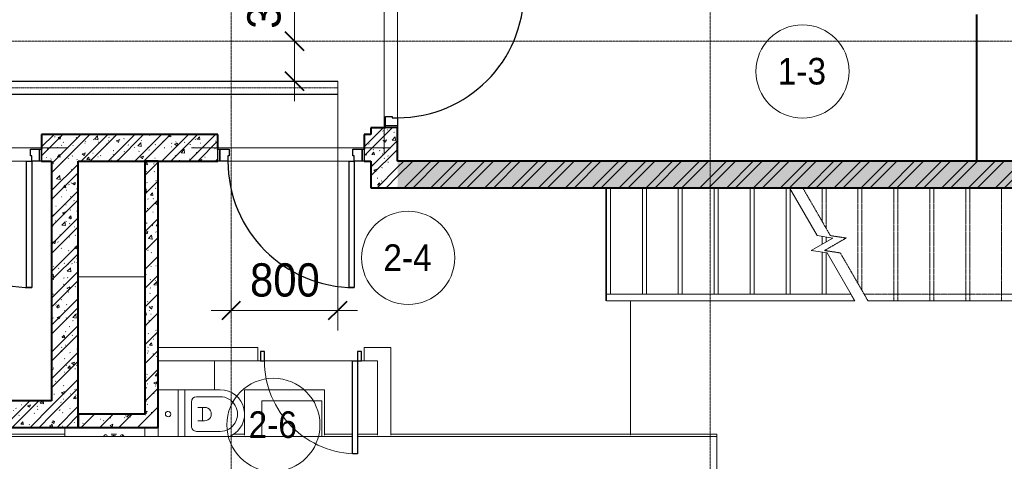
# Model space of a CAD drawing. Header units: millimetres. Extents: x 5617 to 112069, y 7718 to 237687.
# Tile 52 of 62: x 67156 to 74556, y 63545 to 66862. Entities that reach past the tile are written whole.
import ezdxf

# ---------------------------------------------------------------- set-up
doc = ezdxf.new("R2010")
doc.units = ezdxf.units.MM
for name, pattern in [('ADSK_Линия сетки', [25, 20, -2.5, 0, -2.5]), ('Линия сетки', [25, 20, -2.5, 0, -2.5]), ('Осевая', [14, 10, -2, 0, -2]), ('Сверху', [3.96875, 2.38125, -1.5875]), ('Штрих_3_1_5_', [4.5, 3, -1.5]), ('Штриховая_ш3 п1_5', [4.5, 3, -1.5])]:
    doc.linetypes.add(name, pattern=pattern)
doc.layers.add('_Разделитель помещений_', color=4, linetype='Штриховая_ш3 п1_5', lineweight=40, true_color=0x00ffff)
for name, color, linetype, lineweight in [('Двери', 7, 'Continuous', 18), ('Кабельные лотки', 7, 'Continuous', 18), ('Каркас несущий', 7, 'Continuous', 18), ('Каркас_Импост', 7, 'Continuous', 30), ('Лестницы', 7, 'Continuous', 18), ('Марки помещений', 7, 'Continuous', 20), ('Мебель', 7, 'Continuous', 18), ('Монтажный зазор', 7, 'Continuous', 30), ('Ограждение', 7, 'Continuous', 18), ('Осевая линия', 7, 'Осевая', 18), ('Оси', 7, 'Continuous', 9), ('Панель', 7, 'Continuous', 30), ('Перекрытия', 7, 'Continuous', 18), ('Поручни', 7, 'Continuous', 18), ('Размеры', 7, 'Continuous', 9), ('Размеры-100', 7, 'Continuous', 9), ('Сантехнические приборы', 7, 'Continuous', 18), ('Стены', 7, 'Continuous', 18), ('Стены разрез', 7, 'Continuous', 40), ('Стены штриховка', 7, 'Continuous', 40), ('Форма', 7, 'Continuous', 18), ('Формообразующий элемент-перекрытие', 7, 'Continuous', 18)]:
    doc.layers.add(name, color=color, linetype=linetype, lineweight=lineweight)
doc.styles.add('Arial', font='arial.ttf', dxfattribs={"width": 0.9, "height": 250})
doc.styles.add('Arial_3', font='arial.ttf', dxfattribs={"width": 0.9, "height": 200})
doc.dimstyles.new('Основной_2_5_мм', dxfattribs={"dimscale": 304.8, "dimtxt": 255.06485, "dimasz": 0.463911, "dimexe": 0.492126, "dimexo": 0.492126, "dimgap": 0.098425, "dimtad": 1, "dimdec": 0, "dimdsep": 46, "dimtxsty": 'Arial', "dimblk1": 'OBLIQUE', "dimblk2": 'OBLIQUE', "dimsah": 1, "dimcen": 0.09, "dimdle": 0.492126, "dimazin": 2, "dimtfac": 1, "dimtdec": 4, "dimtix": 1, "dimtmove": 0, "dimatfit": 3, "dimfxl": 1, "dimtvp": 1, "dimtolj": 1, "dimtzin": 0, "dimlwd": 20, "dimlwe": 20, "dimarcsym": 2})
doc.dimstyles.new('Основной_2_5_мм_1', dxfattribs={"dimscale": 304.8, "dimtxt": 255.06485, "dimasz": 0.463911, "dimexe": 0.492126, "dimexo": 0.492126, "dimgap": 0.098425, "dimtad": 1, "dimdec": 0, "dimdsep": 46, "dimtxsty": 'Arial', "dimblk1": 'OBLIQUE', "dimblk2": 'OBLIQUE', "dimsah": 1, "dimcen": 0.09, "dimdle": 0.492126, "dimazin": 2, "dimtfac": 1, "dimtdec": 4, "dimtix": 1, "dimtmove": 1, "dimatfit": 3, "dimfxl": 1, "dimtvp": 1, "dimtolj": 1, "dimtzin": 0, "dimlwd": 20, "dimlwe": 20, "dimarcsym": 2})
pattern_1 = [(50, (0, 0), (218.62117, -19.1268), [22.86, -251.46]), (355, (0, 0), (-42.2919, 229.2684), [18.288, -201.168]), (100.451, (18.22, -1.6), (176.33107, 210.13963), [19.428, -213.708]), (46.184, (0, 60.96), (325.29495, -50.45164), [34.29, -377.19]), (96.636, (27.1, 56.76), (284.883, 296.9127), [29.142, -320.562]), (351.184, (0, 60.96), (284.8858, 296.9107), [27.432, -301.752]), (21, (30.48, 45.72), (181.93753, -122.71832), [22.86, -251.46]), (326, (30.48, 45.72), (74.1622, 221.0262), [18.288, -201.168]), (71.451, (45.64, 35.5), (256.10035, 98.30526), [19.428, -213.708]), (37.5, (0, 0), (3.70639, 101.465895), [3.353, -195.377, 3.353, -200.863, -201.93]), (37.5, (0, 0), (3.70639, 101.465895), [-402.946, 3.353, -198.577]), (7.5, (0, 0), (80.18358, 120.21653), [3.353, -113.081, 3.353, -190.805, -76.962]), (7.5, (0, 0), (80.18358, 120.21653), [-310.591, 3.353, -73.609]), (327.5, (-67.97, 0), (162.70865, -6.87497), [3.353, -72.847, 3.353, -234.391, -315.468]), (327.5, (-67.97, 0), (162.70865, -6.87497), [-313.944, 3.353, -312.115]), (317.5, (-98.45, 0), (177.75468, 30.51183), [3.353, -95.707, 3.353, -154.534, -224.028]), (317.5, (-98.45, 0), (177.75468, 30.51183), [-256.946, 3.353, -220.675])]
pattern_2 = [(45, (0, 0), (-70.71068, 70.71068), [])]
pattern_3 = [(45, (0, 0), (-101.02788, 101.02788), []), (45, (67.35, 0), (-101.02788, 101.02788), [])]

# ---------------------------------------------------------------- blocks, each defined once
blk = doc.blocks.new('MR_Унитаз напольный - Санузел с ванной-2499601-МКСС_K1_L26_85_950_1')
at = {"layer": 'Сантехнические приборы', "color": 253, "true_color": 0xaaaaaa}
for p, q in [((-100, 200), (-164, 200)), ((182.5, 50), (182.5, 200)), ((-164, 50), (182.5, 50)), ((182.5, 50), (-164, 50)), ((-164, 0), (182.5, 0)), ((182.5, 0), (182.5, 50)), ((182.5, 0), (-164, 0)), ((-90, -50), (90, -50)), ((182.5, -267.5), (182.5, 0)), ((-130, -267.5), (-130, -90)), ((-50, -150), (-50, -100)), ((-50, -135), (50, -135)), ((50, -100), (50, -150)), ((130, -90), (130, -267.5))]:
    blk.add_line(p, q, dxfattribs=at)
for centre, radius, start, end in [((0, 125), 20, 0, 180), ((0, 125), 20, 180, 0), ((-90, -90), 40, 90, 180), ((90, -90), 40, 360, 90), ((0, -150), 50, 180, 0), ((0, -267.5), 182.5, 205.08396, 360), ((0, -267.5), 130, 180, 0)]:
    blk.add_arc(centre, radius, start, end, dxfattribs=at)
blk = doc.blocks.new('MR_Зона обслуживания - MR_Зона обслуживания-2560062-МКСС_K1_L26_85_950_1')
at = {"layer": 'Мебель', "lineweight": 9}
for p, q in [((182.5, 0), (-158.5, 0)), ((182.5, -600), (182.5, 0)), ((-158.5, -600), (182.5, -600))]:
    blk.add_line(p, q, dxfattribs=at)
blk = doc.blocks.new('MR_Зона обслуживания - MR_Зона обслуживания-2560065-МКСС_K1_L26_85_950_1')
at = {"layer": 'Мебель', "lineweight": 9}
for p, q in [((108.75, -425), (108.75, 0)), ((-108.75, -425), (108.75, -425))]:
    blk.add_line(p, q, dxfattribs=at)
blk = doc.blocks.new('MR_Мойка - Кухонная мойка-2560094-МКСС_K1_L26_85_950_1')
at = {"layer": 'Сантехнические приборы', "color": 253, "true_color": 0xaaaaaa}
for p, q in [((-300, -50), (-300, 17.5)), ((-300, -50), (-300, 15)), ((-136.7, 6.7), (-131, 17.5)), ((-52.4, 17.5), (-55, 14.9)), ((2.7, 6.7), (-3, 17.5)), ((300, 15), (300, -50))]:
    blk.add_line(p, q, dxfattribs=at)
for centre, radius, start, end in [((-129.7, 20), 15, 189.46779, 350.53221), ((-67, 26.9), 17, 210, 315), ((-4.3, 20), 15, 189.46779, 350.53221)]:
    blk.add_arc(centre, radius, start, end, dxfattribs=at)
blk = doc.blocks.new('MR_Зона обслуживания - MR_Зона обслуживания-2560110-МКСС_K1_L26_85_950_1')
at = {"layer": 'Мебель', "lineweight": 9}
for p, q in [((-225, -184.7), (-225, -450)), ((225, -450), (225, -184.7)), ((-225, -450), (225, -450))]:
    blk.add_line(p, q, dxfattribs=at)
blk = doc.blocks.new('101_Дверь_Однопольная - _НЧ_Мет_900х2100_Квартира_Пр-3607993-МКСС_K1_L26_85_950_1')
at = {"layer": 'Каркас_Импост', "color": 253, "true_color": 0xaaaaaa}
for p, q in [((-535, 100), (-475, 100)), ((-535, 10), (-535, 100)), ((-475, 100), (-475, 60)), ((475, 100), (535, 100)), ((475, 60), (475, 100)), ((535, 100), (535, 10)), ((-465, 10), (-535, 10)), ((-475, 60), (-465, 60)), ((-465, 60), (-465, 10)), ((465, 60), (475, 60)), ((465, 10), (465, 60)), ((535, 10), (465, 10))]:
    blk.add_line(p, q, dxfattribs=at)
at = {"layer": 'Монтажный зазор', "color": 253, "true_color": 0xaaaaaa}
for p, q in [((-550, 100), (-535, 100)), ((-550, 10), (-550, 100)), ((-535, 100), (-535, 10)), ((535, 10), (535, 100)), ((535, 100), (550, 100)), ((550, 100), (550, 10)), ((-535, 10), (-550, 10)), ((550, 10), (535, 10))]:
    blk.add_line(p, q, dxfattribs=at)
at = {"layer": 'Панель', "color": 253, "true_color": 0xaaaaaa}
for p, q in [((-475, 1050), (-435, 1050)), ((-475, 100), (-475, 1050)), ((-435, 1050), (-435, 100)), ((-435, 100), (-475, 100))]:
    blk.add_line(p, q, dxfattribs=at)
blk.add_arc((-475, 100), 950, 0, 90, dxfattribs=at)
blk = doc.blocks.new('101_Дверь_Однопольная - _НЧ_Мет_900х2100_Квартира_Пр-3608008-МКСС_K1_L26_85_950_1')
at = {"layer": 'Каркас_Импост', "color": 253, "true_color": 0xaaaaaa}
for p, q in [((-535, 100), (-475, 100)), ((-535, 10), (-535, 100)), ((-475, 100), (-475, 60)), ((475, 100), (535, 100)), ((475, 60), (475, 100)), ((535, 100), (535, 10)), ((-465, 10), (-535, 10)), ((-475, 60), (-465, 60)), ((-465, 60), (-465, 10)), ((465, 60), (475, 60)), ((465, 10), (465, 60)), ((535, 10), (465, 10))]:
    blk.add_line(p, q, dxfattribs=at)
at = {"layer": 'Монтажный зазор', "color": 253, "true_color": 0xaaaaaa}
for p, q in [((-550, 100), (-535, 100)), ((-550, 10), (-550, 100)), ((-535, 100), (-535, 10)), ((535, 10), (535, 100)), ((535, 100), (550, 100)), ((550, 100), (550, 10)), ((-535, 10), (-550, 10)), ((550, 10), (535, 10))]:
    blk.add_line(p, q, dxfattribs=at)
at = {"layer": 'Панель', "color": 253, "true_color": 0xaaaaaa}
for p, q in [((-475, 1050), (-435, 1050)), ((-475, 100), (-475, 1050)), ((-435, 1050), (-435, 100)), ((-435, 100), (-475, 100))]:
    blk.add_line(p, q, dxfattribs=at)
blk.add_arc((-475, 100), 950, 0, 90, dxfattribs=at)
blk = doc.blocks.new('A_DOR_Door - Вн_3_Одинарная_800x2100-3032953-МКСС_K1_L26_85_950_1')
at = {"layer": 'Двери', "color": 253, "lineweight": 30, "true_color": 0xaaaaaa}
for p, q in [((-350, 50), (-350, 750)), ((-350, 750), (-310, 750)), ((-350, 50), (-350, 750)), ((-310, 750), (-310, 50)), ((-380, 50), (-380, -20)), ((-350, 50), (-380, 50)), ((-310, 50), (-350, 50)), ((-350, -20), (-350, 50)), ((380, 50), (350, 50)), ((350, 50), (350, -20)), ((380, -20), (380, 50)), ((-380, -20), (-350, -20)), ((350, -20), (380, -20))]:
    blk.add_line(p, q, dxfattribs=at)
at = {"layer": 'Двери', "color": 254, "lineweight": 9, "true_color": 0xd4d4d4}
blk.add_arc((-350, 50), 700, 360, 90, dxfattribs=at)
blk = doc.blocks.new('ПР - 1100_200_Оп200-200-3608022-МКСС_K1_L26_85_950_1')
at = {"layer": 'Каркас несущий', "color": 21, "true_color": 0xffaaaa}
blk.add_line((-750, 0), (750, 0), dxfattribs=at)
blk.add_line((-750, 0), (750, 0), dxfattribs=at)
blk = doc.blocks.new('ПР - 1100_200_Оп200-75-3608007-МКСС_K1_L26_85_950_1')
at = {"layer": 'Каркас несущий', "color": 21, "true_color": 0xffaaaa}
blk.add_line((-750, 0), (625, 0), dxfattribs=at)
blk.add_line((-750, 0), (625, 0), dxfattribs=at)
blk = doc.blocks.new('Ограждение - Ограждение-3415540-МКСС_K1_L26_85_950_1')
at = {"layer": 'Ограждение', "color": 253, "linetype": 'Сверху', "true_color": 0xaaaaaa}
for p, q in [((44355.9, 56751.9), (47549.6, 56751.9)), ((44384.7, 56701.9), (47549.6, 56701.9)), ((47549.6, 56751.9), (47549.6, 56701.9))]:
    blk.add_line(p, q, dxfattribs=at)
at = {"layer": 'Поручни', "color": 253, "true_color": 0xaaaaaa}
for p, q in [((42419.6, 56751.9), (44255.9, 56751.9)), ((42419.6, 56701.9), (42419.6, 56751.9)), ((42419.6, 56701.9), (44284.7, 56701.9)), ((44284.7, 56701.9), (44255.9, 56751.9))]:
    blk.add_line(p, q, dxfattribs=at)
blk = doc.blocks.new('135_SLK_K1_AR_rvt-1-МКСС_K1_L26_85_950_1')
at = {"layer": 'Стены разрез', "lineweight": 9, "true_color": 0xaaaaaa}
h = blk.add_hatch(dxfattribs=at)
h.set_pattern_fill('FP_2', color=253, style=0, pattern_type=2)
h.set_pattern_definition(pattern_1)
h.paths.add_polyline_path([(55000, 65600), (55200, 65600), (55200, 66050), (55000, 66050), (55000, 65800)])
h.paths.add_polyline_path([(55008.3, 67150), (55200, 67150), (55200, 67400), (55000, 67400), (55000, 67150)])
h = blk.add_hatch(dxfattribs=at)
h.set_pattern_fill('FP_3', color=253, style=0, pattern_type=2)
h.set_pattern_definition(pattern_3)
h.paths.add_polyline_path([(55000, 65600), (55200, 65600), (55200, 66050), (55000, 66050), (55000, 65800)])
h.paths.add_polyline_path([(55008.3, 67150), (55200, 67150), (55200, 67400), (55000, 67400), (55000, 67150)])
h = blk.add_hatch(dxfattribs=at)
h.set_pattern_fill('FP_2', color=253, style=0, pattern_type=2)
h.set_pattern_definition(pattern_1)
h.paths.add_polyline_path([(55000, 65800), (55000, 66000), (54950, 66000), (54950, 65800)])
h.paths.add_polyline_path([(53850, 65800), (53850, 66000), (52525, 66000), (52525, 65800), (53400, 65800)])
h.paths.add_polyline_path([(51350, 65800), (51425, 65800), (51425, 66000), (51350, 66000), (51350, 65813)])
h = blk.add_hatch(dxfattribs=at)
h.set_pattern_fill('FP_3', color=253, style=0, pattern_type=2)
h.set_pattern_definition(pattern_3)
h.paths.add_polyline_path([(55000, 65800), (55000, 66000), (54950, 66000), (54950, 65800)])
h.paths.add_polyline_path([(53850, 65800), (53850, 66000), (52525, 66000), (52525, 65800), (53400, 65800)])
h.paths.add_polyline_path([(51350, 65800), (51425, 65800), (51425, 66000), (51350, 66000), (51350, 65813)])
h = blk.add_hatch(dxfattribs=at)
h.set_pattern_fill('FP_2', color=253, style=0, pattern_type=2)
h.set_pattern_definition(pattern_1)
h.paths.add_polyline_path([(52800, 63800), (52800, 65800), (52600, 65800), (52600, 63800)])
h = blk.add_hatch(dxfattribs=at)
h.set_pattern_fill('FP_3', color=253, style=0, pattern_type=2)
h.set_pattern_definition(pattern_3)
h.paths.add_polyline_path([(52800, 63800), (52800, 65800), (52600, 65800), (52600, 63800)])
h = blk.add_hatch(dxfattribs=at)
h.set_pattern_fill('FP_2', color=253, style=0, pattern_type=2)
h.set_pattern_definition(pattern_1)
h.paths.add_polyline_path([(53300, 63800), (53400, 63800), (53400, 65800), (53300, 65800), (53300, 63900)])
h = blk.add_hatch(dxfattribs=at)
h.set_pattern_fill('FP_4', color=253, style=0, pattern_type=2)
h.set_pattern_definition(pattern_2)
h.paths.add_polyline_path([(53300, 63800), (53400, 63800), (53400, 65800), (53300, 65800), (53300, 63900)])
h = blk.add_hatch(dxfattribs=at)
h.set_pattern_fill('FP_2', color=253, style=0, pattern_type=2)
h.set_pattern_definition(pattern_1)
h.paths.add_polyline_path([(61250, 65600), (61250, 65800), (55200, 65800), (55200, 65600), (59953.5, 65600)])
h = blk.add_hatch(dxfattribs=at)
h.set_pattern_fill('FP_3', color=253, style=0, pattern_type=2)
h.set_pattern_definition(pattern_3)
h.paths.add_polyline_path([(61250, 65600), (61250, 65800), (55200, 65800), (55200, 65600), (59953.5, 65600)])
h = blk.add_hatch(dxfattribs=at)
h.set_pattern_fill('FP_2', color=253, style=0, pattern_type=2)
h.set_pattern_definition(pattern_1)
h.paths.add_polyline_path([(52600, 63800), (52600, 64000), (52250, 64000), (52250, 63800), (52535.7, 63800)])
h = blk.add_hatch(dxfattribs=at)
h.set_pattern_fill('FP_3', color=253, style=0, pattern_type=2)
h.set_pattern_definition(pattern_3)
h.paths.add_polyline_path([(52600, 63800), (52600, 64000), (52250, 64000), (52250, 63800), (52535.7, 63800)])
h = blk.add_hatch(dxfattribs=at)
h.set_pattern_fill('FP_2', color=253, style=0, pattern_type=2)
h.set_pattern_definition(pattern_1)
h.paths.add_polyline_path([(53300, 63800), (53300, 63900), (52800, 63900), (52800, 63800), (53153.8, 63800)])
h = blk.add_hatch(dxfattribs=at)
h.set_pattern_fill('FP_4', color=253, style=0, pattern_type=2)
h.set_pattern_definition(pattern_2)
h.paths.add_polyline_path([(53300, 63800), (53300, 63900), (52800, 63900), (52800, 63800), (53153.8, 63800)])
at = {"layer": '_Разделитель помещений_', "color": 131, "linetype": 'Штрих_3_1_5_', "true_color": 0xaaffff}
blk.add_line((59550, 66900), (59550, 65800), dxfattribs=at)
at = {"layer": 'Лестницы', "color": 253, "true_color": 0xaaaaaa}
for p, q in [((56770, 65600), (56770, 64800.4)), ((57040, 65600), (57040, 64800.4)), ((57310, 65600), (57310, 64800.4)), ((57580, 65600), (57580, 64800.4)), ((57850, 65600), (57850, 64800.4)), ((58120, 65600), (58120, 64800.4)), ((58352.5, 65240), (58144.6, 65600)), ((58308.8, 65128.1), (58471.2, 65221.9)), ((58471.2, 65221.9), (58352.5, 65240)), ((58390, 65234.2), (58390, 65175)), ((58427.5, 65110), (58308.8, 65128.1)), ((58390, 65115.8), (58390, 64800.4)), ((58635.4, 64750), (58427.5, 65110)), ((56770, 64750), (57040, 64750)), ((57040, 64750), (57310, 64750)), ((57310, 64750), (57580, 64750)), ((57580, 64750), (57850, 64750)), ((57850, 64750), (58120, 64750)), ((58120, 64750), (58390, 64750)), ((58390, 64750), (58635.4, 64750))]:
    blk.add_line(p, q, dxfattribs=at)
at = {"layer": 'Лестницы', "color": 253, "linetype": 'Штрих_3_1_5_', "true_color": 0xaaaaaa}
for p, q in [((56800, 65600), (56800, 64800.4)), ((57070, 65600), (57070, 64800.4)), ((57340, 65600), (57340, 64800.4)), ((57610, 65600), (57610, 64800.4)), ((57880, 65600), (57880, 64800.4)), ((58150, 65590.7), (58150, 64800.4)), ((58420, 65229.7), (58420, 65192.3)), ((58420, 65111.2), (58420, 64800.4))]:
    blk.add_line(p, q, dxfattribs=at)
at = {"layer": 'Лестницы', "color": 253, "linetype": 'Сверху', "true_color": 0xaaaaaa}
for p, q in [((58452.5, 65240), (58244.6, 65600)), ((58390, 65600), (58390, 65348.2)), ((58420, 65600), (58420, 65296.2)), ((58463.6, 65600), (61900, 65600)), ((58660, 65600), (58660, 64880.6)), ((58690, 65600), (58690, 64828.6)), ((58930, 65600), (58930, 64750)), ((58960, 65600), (58960, 64750)), ((59200, 65600), (59200, 64750)), ((59230, 65600), (59230, 64750)), ((59470, 65600), (59470, 64750)), ((59500, 65600), (59500, 64750)), ((59740, 65600), (59740, 64750)), ((58408.8, 65128.1), (58571.2, 65221.9)), ((58571.2, 65221.9), (58452.5, 65240)), ((58527.5, 65110), (58408.8, 65128.1)), ((58420, 65134.6), (58420, 65126.4)), ((58735.4, 64750), (58527.5, 65110)), ((58735.4, 64750), (61900, 64750))]:
    blk.add_line(p, q, dxfattribs=at)
at = {"layer": 'Перекрытия', "color": 253, "true_color": 0xaaaaaa}
for p, q in [((55200, 67035), (55200, 66125)), ((55200, 66125), (55200, 67035)), ((52410, 65800), (51500, 65800)), ((51500, 65800), (52410, 65800)), ((54835, 65800), (53925, 65800)), ((53925, 65800), (54835, 65800)), ((54150, 64300), (54170, 64300)), ((54170, 64300), (54150, 64300)), ((54200, 64300), (54860, 64300)), ((54860, 64300), (54200, 64300)), ((54930, 64300), (54950, 64300)), ((54950, 64300), (54930, 64300))]:
    blk.add_line(p, q, dxfattribs=at)
at = {"layer": 'Стены', "color": 253, "true_color": 0xaaaaaa}
for p, q in [((56764.6, 64750), (56764.6, 65600)), ((56765.4, 65600), (56765.4, 64750)), ((56764.6, 64750), (56765.4, 64750)), ((56949.6, 63742.2), (56949.6, 64750)), ((56949.6, 64750), (56950.4, 64750)), ((56950.4, 64750), (56950.4, 63742.2)), ((53400, 64400), (54150, 64400)), ((54150, 64300), (54150, 64400)), ((54950, 64400), (55150, 64400)), ((54950, 64400), (54950, 64300)), ((55150, 64300), (55150, 64400)), ((54150, 64300), (53825, 64300)), ((55050, 64300), (54950, 64300)), ((55050, 63742.2), (55050, 64300)), ((55150, 64300), (55150, 63742.2))]:
    blk.add_line(p, q, dxfattribs=at)
at = {"layer": 'Стены разрез', "color": 253, "true_color": 0xaaaaaa}
for p, q in [((55110, 66050), (55000, 66050)), ((55000, 66050), (55000, 66000)), ((55200, 65800), (55200, 66050)), ((53850, 66000), (52525, 66000)), ((52525, 66000), (52525, 65890)), ((53850, 65890), (53850, 66000)), ((55000, 66000), (54950, 66000)), ((54950, 66000), (54950, 65890)), ((52525, 65800), (52600, 65800)), ((52600, 65800), (52600, 64000)), ((52800, 65800), (53300, 65800)), ((52800, 63800), (52800, 65800)), ((53300, 65800), (53300, 63900)), ((53400, 65800), (53850, 65800)), ((53400, 63800), (53400, 65800)), ((54950, 65800), (55000, 65800)), ((55000, 65800), (55000, 65600)), ((61050, 65800), (55200, 65800)), ((55000, 65600), (55200, 65600)), ((55200, 65600), (61250, 65600)), ((52600, 64000), (52250, 64000)), ((53300, 63900), (52800, 63900)), ((52800, 63900), (52800, 63800)), ((52250, 63800), (52600, 63800)), ((52600, 63800), (52800, 63800)), ((52800, 63800), (53300, 63800)), ((53300, 63800), (53400, 63800))]:
    blk.add_line(p, q, dxfattribs=at)
at = {"layer": 'Стены штриховка', "color": 253, "true_color": 0xaaaaaa}
for p, q in [((53300, 65800), (53400, 65800)), ((53400, 65800), (53300, 65800))]:
    blk.add_line(p, q, dxfattribs=at)
at = {"layer": 'Двери', "color": 253, "lineweight": 18, "true_color": 0xaaaaaa}
for name, p, rotation in [('101_Дверь_Однопольная - _НЧ_Мет_900х2100_Квартира_Пр-3608008-МКСС_K1_L26_85_950_1', (55100, 66600), 269.9999999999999), ('101_Дверь_Однопольная - _НЧ_Мет_900х2100_Квартира_Пр-3607993-МКСС_K1_L26_85_950_1', (51975, 65900), 180), ('101_Дверь_Однопольная - _НЧ_Мет_900х2100_Квартира_Пр-3608008-МКСС_K1_L26_85_950_1', (54400, 65900), 180), ('A_DOR_Door - Вн_3_Одинарная_800x2100-3032953-МКСС_K1_L26_85_950_1', (54550, 64350), 180)]:
    blk.add_blockref(name, p, dxfattribs=dict(at, rotation=rotation))
at = {"layer": 'Каркас несущий', "color": 253, "lineweight": 18, "true_color": 0xaaaaaa}
for name, p, rotation in [('ПР - 1100_200_Оп200-200-3608022-МКСС_K1_L26_85_950_1', (55100, 66600), 269.9999999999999), ('ПР - 1100_200_Оп200-75-3608007-МКСС_K1_L26_85_950_1', (51975, 65900), 180), ('ПР - 1100_200_Оп200-200-3608022-МКСС_K1_L26_85_950_1', (54400, 65900), 180)]:
    blk.add_blockref(name, p, dxfattribs=dict(at, rotation=rotation))
at = {"layer": 'Мебель', "color": 253, "lineweight": 18, "true_color": 0xaaaaaa}
for name, p, rotation in [('MR_Зона обслуживания - MR_Зона обслуживания-2560065-МКСС_K1_L26_85_950_1', (53400, 64191.2), 90.00000000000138), ('MR_Зона обслуживания - MR_Зона обслуживания-2560062-МКСС_K1_L26_85_950_1', (54050, 63900), 90.00000000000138), ('MR_Зона обслуживания - MR_Зона обслуживания-2560110-МКСС_K1_L26_85_950_1', (54405, 63550), 180)]:
    blk.add_blockref(name, p, dxfattribs=dict(at, rotation=rotation))
at = {"layer": 'Ограждение', "color": 253, "lineweight": 18, "true_color": 0xaaaaaa}
blk.add_blockref('Ограждение - Ограждение-3415540-МКСС_K1_L26_85_950_1', (14350.4, 8048.5), dxfattribs=at)
at = {"layer": 'Сантехнические приборы', "color": 253, "lineweight": 18, "true_color": 0xaaaaaa}
for name, p, rotation in [('MR_Унитаз напольный - Санузел с ванной-2499601-МКСС_K1_L26_85_950_1', (53600, 63900), 90.00000000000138), ('MR_Мойка - Кухонная мойка-2560094-МКСС_K1_L26_85_950_1', (53000, 63750), 180)]:
    blk.add_blockref(name, p, dxfattribs=dict(at, rotation=rotation))
blk = doc.blocks.new('135_SLK_K1_AR_FCD_rvt-1-МКСС_K1_L26_85_950_1')
at = {"layer": 'Форма', "color": 253, "lineweight": 5, "true_color": 0xaaaaaa}
for p, q in [((53300, 64930), (52800, 64930)), ((57600, 63748.1), (57600, 63730.6))]:
    blk.add_line(p, q, dxfattribs=at)
at = {"layer": 'Форма', "color": 253, "lineweight": 9, "true_color": 0xaaaaaa}
for p, q in [((54860, 63730.6), (44105.7, 63730.6)), ((57600, 63730.6), (54900, 63730.6)), ((57600, 59735), (57600, 63730.6))]:
    blk.add_line(p, q, dxfattribs=at)
at = {"layer": 'Формообразующий элемент-перекрытие', "color": 253, "lineweight": 5, "true_color": 0xaaaaaa}
for p, q in [((52250, 63748.1), (52700, 63748.1)), ((53047, 63748.1), (53087, 63748.1)), ((53966.7, 63748.1), (54050, 63748.1)), ((54650, 63748.1), (54860, 63748.1)), ((54900, 63748.1), (55050, 63748.1)), ((55150, 63748.1), (57600, 63748.1))]:
    blk.add_line(p, q, dxfattribs=at)
blk = doc.blocks.new('050_Марка_Помещение - Номер-620969-МКСС_K1_L26_85_950_1')
at = {"layer": 'Марки помещений'}
blk.add_circle((0, 0), 3.5, dxfattribs=at)
blk = doc.blocks.new('DIMBLOCK32-МКСС_K1_L26_85_950_1')
at = {"layer": 'Размеры-100', "lineweight": 20, "transparency": 16777216}
for p, q in [((69221.4, 67311.6), (69221.4, 66793.6)), ((69221.4, 66250), (69221.4, 66850)), ((69221.4, 66793.6), (69221.4, 66550)), ((69221.4, 66700), (69071.4, 66700)), ((69221.4, 66700), (69271.4, 66700)), ((69221.4, 66400), (69039, 66400)), ((69221.4, 66400), (69371.4, 66400))]:
    blk.add_line(p, q, dxfattribs=at)
at = {"layer": 'Размеры-100', "lineweight": 40, "transparency": 16777216}
for p, q in [((69221.4, 66700), (69150.7, 66770.7)), ((69221.4, 66700), (69292.1, 66629.3)), ((69221.4, 66400), (69150.7, 66470.7)), ((69221.4, 66400), (69292.1, 66329.3))]:
    blk.add_line(p, q, dxfattribs=at)
at = {"layer": 'Размеры-100', "color": 0, "lineweight": 20, "transparency": 16777216, "insert": (68866.8, 66793.6), "char_height": 250, "width": 621.573, "attachment_point": 1, "rotation": 90, "line_spacing_factor": 0.941778, "style": 'Arial'}
blk.add_mtext('300', dxfattribs=at)
blk = doc.blocks.new('_Oblique')
at = {"color": 0, "linetype": 'ByBlock', "lineweight": -2}
blk.add_line((-0.5, -0.5), (0.5, 0.5), dxfattribs=at)
blk = doc.blocks.new('DIMBLOCK37-МКСС_K1_L26_85_950_1')
at = {"layer": 'Размеры-100', "lineweight": 20, "transparency": 16777216}
for p, q in [((69546.3, 64677.5), (69546.3, 66337.2)), ((68746.3, 64677.5), (68746.3, 64827.5)), ((68596.3, 64677.5), (69696.3, 64677.5)), ((68746.3, 64677.5), (68746.3, 64627.5)), ((69546.3, 64677.5), (69546.3, 64527.5))]:
    blk.add_line(p, q, dxfattribs=at)
at = {"layer": 'Размеры-100', "lineweight": 40, "transparency": 16777216}
for p, q in [((68746.3, 64677.5), (68675.6, 64606.8)), ((68746.3, 64677.5), (68817, 64748.2)), ((69546.3, 64677.5), (69475.6, 64606.8)), ((69546.3, 64677.5), (69617, 64748.2))]:
    blk.add_line(p, q, dxfattribs=at)
at = {"layer": 'Размеры-100', "color": 0, "lineweight": 20, "transparency": 16777216, "insert": (68887.3, 65032.1), "char_height": 250, "width": 621.573, "attachment_point": 1, "line_spacing_factor": 0.941778, "style": 'Arial'}
blk.add_mtext('800', dxfattribs=at)

msp = doc.modelspace()

# ---------------------------------------------------------------- linework, layer by layer
at = {"layer": 'Кабельные лотки', "color": 96, "true_color": 0x008000}
for p, q in [((67051.3, 66400), (69546.3, 66400)), ((67051.3, 66397.5), (69546.3, 66397.5)), ((69546.3, 66400), (69546.3, 66300)), ((67051.3, 66302.5), (69546.3, 66302.5)), ((67051.3, 66300), (69546.3, 66300))]:
    msp.add_line(p, q, dxfattribs=at)
at = {"layer": 'Осевая линия'}
msp.add_line((67051.3, 66350), (69546.3, 66350), dxfattribs=at)
at = {"layer": 'Оси', "linetype": 'Линия сетки'}
for p, q in [((68746.3, 55648.9), (68746.3, 78180)), ((72346.3, 55648.9), (72346.3, 78180))]:
    msp.add_line(p, q, dxfattribs=at)
at = {"layer": 'Оси', "linetype": 'ADSK_Линия сетки'}
msp.add_line((81346.3, 66700), (26370.3, 66700), dxfattribs=at)

# ---------------------------------------------------------------- block references
at = {"lineweight": 5}
for name in ['135_SLK_K1_AR_FCD_rvt-1-МКСС_K1_L26_85_950_1', '135_SLK_K1_AR_rvt-1-МКСС_K1_L26_85_950_1']:
    msp.add_blockref(name, (14796.3, 0), dxfattribs=at)
at = {"layer": 'Марки помещений', "xscale": 99.99999999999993, "yscale": 99.99999999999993, "zscale": 99.99999999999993}
for p in [(73039.6, 66473.2), (70075.8, 65072.9), (69063, 63818.8)]:
    msp.add_blockref('050_Марка_Помещение - Номер-620969-МКСС_K1_L26_85_950_1', p, dxfattribs=at)

# ---------------------------------------------------------------- texts
at = {"layer": 'Марки помещений', "lineweight": 9, "char_height": 200, "width": 447.342, "attachment_point": 1, "style": 'Arial_3'}
for s, insert in [('1-3', (72853.1, 66574.9)), ('2-4', (69889.2, 65174.6)), ('2-6', (68876.5, 63920.5))]:
    msp.add_mtext(s, dxfattribs=dict(at, insert=insert))

# ---------------------------------------------------------------- dimensions: what is measured, and where the dimension line sits
at = {"layer": 'Размеры', "lineweight": 20}
dim = msp.add_linear_dim(base=(69221.4, 66700), p1=(68889, 66400), p2=(69121.4, 66700), angle=90, dimstyle='Основной_2_5_мм_1', override={"dimpost": '<>', "dimfxl": 379.466896}, dxfattribs=at)
dim.commit()
dim.dimension.update_dxf_attribs({"geometry": 'DIMBLOCK32-МКСС_K1_L26_85_950_1', "text_midpoint": (69033.5, 67104.4), "dimtype": 160, "text_rotation": 90})
dim = msp.add_linear_dim(base=(69546.3, 64677.5), p1=(68746.3, 64777.5), p2=(69546.3, 66487.2), dimstyle='Основной_2_5_мм', override={"dimpost": '<>', "dimfxl": 1887.591748}, dxfattribs=at)
dim.commit()
dim.dimension.update_dxf_attribs({"geometry": 'DIMBLOCK37-МКСС_K1_L26_85_950_1', "text_midpoint": (69146.3, 64835.1)})

doc.saveas('drawing.dxf')
